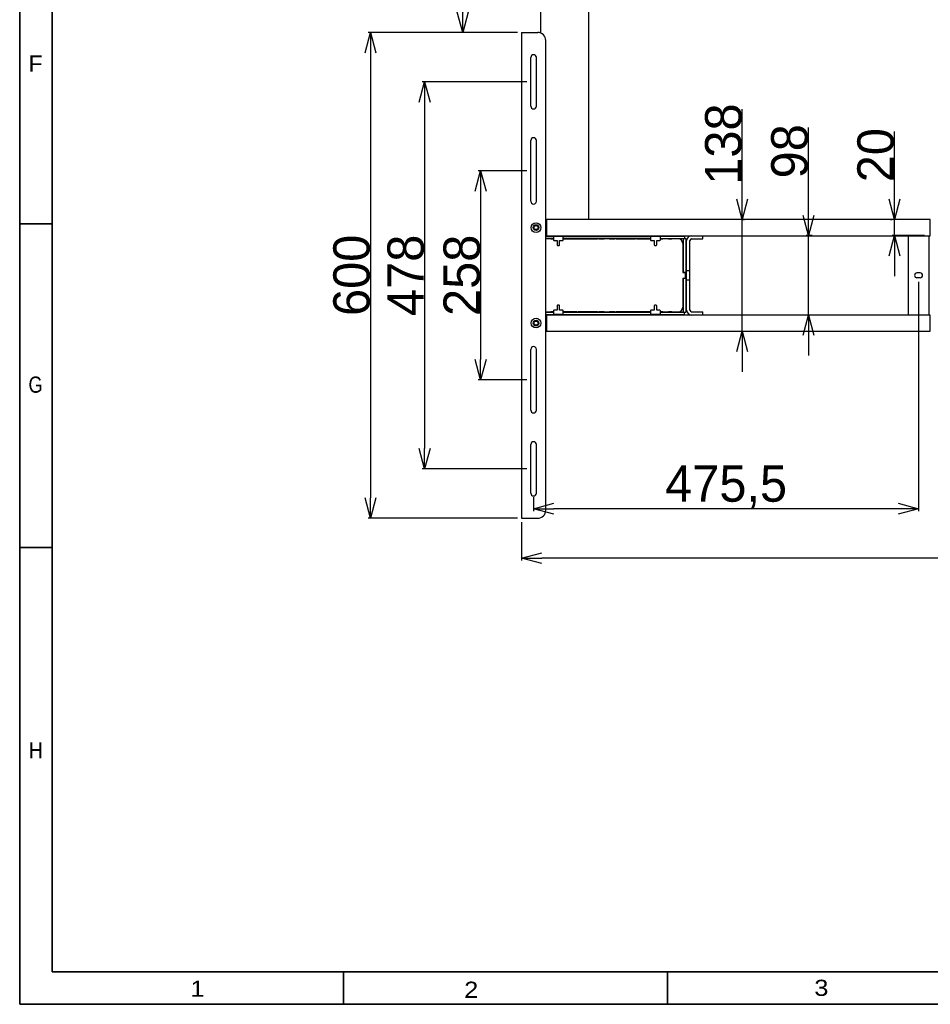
# Model space of a CAD drawing. Extents: x 765 to 5521, y -3239 to 125.
# Tile 1 of 24: x 765 to 1890, y -3239 to -2023. Entities that reach past the tile are written whole.
import ezdxf
from ezdxf.enums import TextEntityAlignment as Align

# ---------------------------------------------------------------- set-up
doc = ezdxf.new("R2010")
doc.units = 0
doc.layers.get('0').update_dxf_attribs({"lineweight": 13})
for name, color, linetype in [('1_10_042_X_ADXF_CONTINUOUS_LINE', 7, 'Continuous'), ('1_23_001_1_1DXF_CONTINUOUS_LINE', 7, 'Continuous'), ('AK-YZB3-SG01DXF_CONTINUOUS_LINE', 7, 'Continuous'), ('AK-ZHHL01YJ-DXF_CONTINUOUS_LINE', 7, 'Continuous'), ('AK-ZHLJJ03-7DXF_CONTINUOUS_LINE', 7, 'Continuous')]:
    doc.layers.add(name, color=color, linetype=linetype)
doc.layers.add('2', color=7, linetype='Continuous', lineweight=13)
doc.dimstyles.get("Standard").update_dxf_attribs({"dimtxt": 45, "dimasz": 25, "dimexe": 3, "dimexo": 5, "dimtad": 1, "dimtxsty": 'Standard', "dimblk": 'OPEN30', "dimcen": 2.5, "dimadec": 0, "dimazin": 0, "dimtfac": 1, "dimtmove": 0, "dimatfit": 0, "dimldrblk": 'OPEN30', "dimfxl": 1, "dimarcsym": 0})

# ---------------------------------------------------------------- blocks, each defined once
blk = doc.blocks.new('BLOCK565')
at = {"color": 7, "lineweight": 13, "width": 1.219831}
blk.add_text('1', height=5, dxfattribs=at).set_placement((52.72, 2.32), (57.06, 2.32), align=Align.FIT)
blk = doc.blocks.new('BLOCK566')
at = {"color": 7, "lineweight": 13, "width": 1.21983}
blk.add_text('2', height=5, dxfattribs=at).set_placement((137.27, 1.99), (141.61, 1.99), align=Align.FIT)
blk = doc.blocks.new('BLOCK567')
at = {"color": 7, "lineweight": 13, "width": 1.21983}
blk.add_text('3', height=5, dxfattribs=at).set_placement((245.4, 2.59), (249.74, 2.59), align=Align.FIT)
blk = doc.blocks.new('BLOCK602')
at = {"color": 7, "lineweight": 13, "width": 1.219831}
blk.add_text('F', height=5, dxfattribs=at).set_placement((2.72, 287.97), (7.06, 287.97), align=Align.FIT)
blk = doc.blocks.new('BLOCK603')
at = {"color": 7, "lineweight": 13, "width": 1.219831}
blk.add_text('G', height=5, dxfattribs=at).set_placement((2.72, 188.84), (7.06, 188.84), align=Align.FIT)
blk = doc.blocks.new('BLOCK604')
at = {"color": 7, "lineweight": 13, "width": 1.219831}
blk.add_text('H', height=5, dxfattribs=at).set_placement((2.8, 75.91), (7.14, 75.91), align=Align.FIT)
blk = doc.blocks.new('_Open30')
at = {"color": 0, "linetype": 'ByBlock', "lineweight": -2}
for p, q in [((-1, 0.268), (0, 0)), ((0, 0), (-1, -0.268)), ((0, 0), (-1, 0))]:
    blk.add_line(p, q, dxfattribs=at)
blk = doc.blocks.new('*D141')
at = {"color": 0, "lineweight": -2}
for p, q in [((1391, -2209.7), (1331.1, -2209.7)), ((1334.1, -2234.7), (1334.1, -2442.7)), ((1391, -2467.7), (1331.1, -2467.7))]:
    blk.add_line(p, q, dxfattribs=at)
at = {"layer": 'Defpoints', "color": 0}
for p in [(1396, -2209.7), (1334.1, -2467.7), (1396, -2467.7)]:
    blk.add_point(p, dxfattribs=at)
at = {"color": 0, "lineweight": -2, "xscale": 25, "yscale": 25, "zscale": 25}
for p, rotation in [((1334.1, -2209.7), 90), ((1334.1, -2467.7), 270)]:
    blk.add_blockref('_Open30', p, dxfattribs=dict(at, rotation=rotation))
at = {"color": 0, "insert": (1311, -2338.7), "char_height": 45, "attachment_point": 5, "rotation": 90}
blk.add_mtext('258', dxfattribs=at)
blk = doc.blocks.new('*D142')
at = {"color": 0, "lineweight": -2}
for p, q in [((1391, -2099.7), (1261.9, -2099.7)), ((1264.9, -2124.7), (1264.9, -2552.7)), ((1391, -2577.7), (1261.9, -2577.7))]:
    blk.add_line(p, q, dxfattribs=at)
at = {"layer": 'Defpoints', "color": 0}
for p in [(1396, -2099.7), (1264.9, -2577.7), (1396, -2577.7)]:
    blk.add_point(p, dxfattribs=at)
at = {"color": 0, "lineweight": -2, "xscale": 25, "yscale": 25, "zscale": 25}
for p, rotation in [((1264.9, -2099.7), 90), ((1264.9, -2577.7), 270)]:
    blk.add_blockref('_Open30', p, dxfattribs=dict(at, rotation=rotation))
at = {"color": 0, "insert": (1241.7, -2338.7), "char_height": 45, "attachment_point": 5, "rotation": 90}
blk.add_mtext('478', dxfattribs=at)
blk = doc.blocks.new('*D143')
at = {"color": 0, "lineweight": -2}
for p, q in [((1379.5, -2038.7), (1195, -2038.7)), ((1198, -2063.7), (1198, -2613.7)), ((1379.5, -2638.7), (1195, -2638.7))]:
    blk.add_line(p, q, dxfattribs=at)
at = {"layer": 'Defpoints', "color": 0}
for p in [(1384.5, -2038.7), (1198, -2638.7), (1384.5, -2638.7)]:
    blk.add_point(p, dxfattribs=at)
at = {"color": 0, "lineweight": -2, "xscale": 25, "yscale": 25, "zscale": 25}
for p, rotation in [((1198, -2038.7), 90), ((1198, -2638.7), 270)]:
    blk.add_blockref('_Open30', p, dxfattribs=dict(at, rotation=rotation))
at = {"color": 0, "insert": (1174.9, -2338.7), "char_height": 45, "attachment_point": 5, "rotation": 90}
blk.add_mtext('600', dxfattribs=at)
blk = doc.blocks.new('*D144')
at = {"color": 0, "lineweight": -2}
for p, q in [((1379.5, -1773.7), (1308.9, -1773.7)), ((1311.9, -1798.7), (1311.9, -2013.7)), ((1379.5, -2038.7), (1308.9, -2038.7))]:
    blk.add_line(p, q, dxfattribs=at)
at = {"layer": 'Defpoints', "color": 0}
for p in [(1384.5, -1773.7), (1311.9, -2038.7), (1384.5, -2038.7)]:
    blk.add_point(p, dxfattribs=at)
at = {"color": 0, "lineweight": -2, "xscale": 25, "yscale": 25, "zscale": 25}
for p, rotation in [((1311.9, -1773.7), 90), ((1311.9, -2038.7), 270)]:
    blk.add_blockref('_Open30', p, dxfattribs=dict(at, rotation=rotation))
at = {"color": 0, "insert": (1288.7, -1906.2), "char_height": 45, "attachment_point": 5, "rotation": 90}
blk.add_mtext('265', dxfattribs=at)
blk = doc.blocks.new('*D148')
at = {"color": 0, "lineweight": -2}
for p, q in [((1845.4, -2244.7), (1845.4, -2161)), ((1840.4, -2269.7), (1842.4, -2269.7)), ((1845.4, -2289.7), (1845.4, -2269.7)), ((1882.5, -2289.7), (1842.4, -2289.7)), ((1845.4, -2314.7), (1845.4, -2339.7))]:
    blk.add_line(p, q, dxfattribs=at)
at = {"layer": 'Defpoints', "color": 0}
for p in [(1845.4, -2269.7), (1845.4, -2269.7), (1887.5, -2289.7)]:
    blk.add_point(p, dxfattribs=at)
at = {"color": 0, "lineweight": -2, "xscale": 25, "yscale": 25, "zscale": 25}
for p, rotation in [((1845.4, -2269.7), 270), ((1845.4, -2289.7), 90)]:
    blk.add_blockref('_Open30', p, dxfattribs=dict(at, rotation=rotation))
at = {"color": 0, "insert": (1822.2, -2190.3), "char_height": 45, "attachment_point": 5, "rotation": 90}
blk.add_mtext('20', dxfattribs=at)
blk = doc.blocks.new('*D149')
at = {"color": 0, "lineweight": -2}
for p, q in [((1739, -2264.7), (1739, -2156.2)), ((1743.5, -2289.7), (1736, -2289.7)), ((1739, -2387.7), (1739, -2289.7)), ((1743.3, -2387.7), (1736, -2387.7)), ((1739, -2412.7), (1739, -2437.7))]:
    blk.add_line(p, q, dxfattribs=at)
at = {"layer": 'Defpoints', "color": 0}
for p in [(1748.5, -2289.7), (1739, -2387.7), (1748.3, -2387.7)]:
    blk.add_point(p, dxfattribs=at)
at = {"color": 0, "lineweight": -2, "xscale": 25, "yscale": 25, "zscale": 25}
for p, rotation in [((1739, -2289.7), 270), ((1739, -2387.7), 90)]:
    blk.add_blockref('_Open30', p, dxfattribs=dict(at, rotation=rotation))
at = {"color": 0, "insert": (1715.8, -2185.5), "char_height": 45, "attachment_point": 5, "rotation": 90}
blk.add_mtext('98', dxfattribs=at)
blk = doc.blocks.new('*D150')
at = {"color": 0, "lineweight": -2}
for p, q in [((1657.2, -2244.7), (1657.2, -2133.5)), ((1657.2, -2407.7), (1657.2, -2269.7)), ((1657.5, -2269.7), (1660.2, -2269.7)), ((1657.5, -2407.7), (1660.2, -2407.7)), ((1657.2, -2432.7), (1657.2, -2457.7))]:
    blk.add_line(p, q, dxfattribs=at)
at = {"layer": 'Defpoints', "color": 0}
for p in [(1652.5, -2269.7), (1652.5, -2407.7), (1657.2, -2407.7)]:
    blk.add_point(p, dxfattribs=at)
at = {"color": 0, "lineweight": -2, "xscale": 25, "yscale": 25, "zscale": 25}
for p, rotation in [((1657.2, -2269.7), 270), ((1657.2, -2407.7), 90)]:
    blk.add_blockref('_Open30', p, dxfattribs=dict(at, rotation=rotation))
at = {"color": 0, "insert": (1634.1, -2176.6), "char_height": 45, "attachment_point": 5, "rotation": 90}
blk.add_mtext('138', dxfattribs=at)
blk = doc.blocks.new('*D151')
at = {"color": 0, "lineweight": -2}
for p, q in [((1875, -2346.7), (1875, -2629.9)), ((1399.5, -2612.7), (1399.5, -2629.9)), ((1850, -2626.9), (1424.5, -2626.9))]:
    blk.add_line(p, q, dxfattribs=at)
at = {"layer": 'Defpoints', "color": 0}
for p in [(1875, -2341.7), (1399.5, -2607.7), (1399.5, -2626.9)]:
    blk.add_point(p, dxfattribs=at)
at = {"color": 0, "lineweight": -2, "xscale": 25, "yscale": 25, "zscale": 25, "rotation": 180}
blk.add_blockref('_Open30', (1399.5, -2626.9), dxfattribs=at)
at = {"color": 0, "lineweight": -2, "xscale": 25, "yscale": 25, "zscale": 25}
blk.add_blockref('_Open30', (1875, -2626.9), dxfattribs=at)
at = {"color": 0, "insert": (1637.3, -2600), "char_height": 45, "attachment_point": 5}
blk.add_mtext('475,5', dxfattribs=at)
blk = doc.blocks.new('*D152')
at = {"color": 0, "lineweight": -2}
for p, q in [((1384.5, -2643.7), (1384.5, -2691)), ((2700.5, -2643.7), (2700.5, -2691)), ((2675.5, -2688), (1409.5, -2688))]:
    blk.add_line(p, q, dxfattribs=at)
at = {"layer": 'Defpoints', "color": 0}
for p in [(1384.5, -2638.7), (2700.5, -2638.7), (1384.5, -2688)]:
    blk.add_point(p, dxfattribs=at)
at = {"color": 0, "lineweight": -2, "xscale": 25, "yscale": 25, "zscale": 25, "rotation": 180}
blk.add_blockref('_Open30', (1384.5, -2688), dxfattribs=at)
at = {"color": 0, "lineweight": -2, "xscale": 25, "yscale": 25, "zscale": 25}
blk.add_blockref('_Open30', (2700.5, -2688), dxfattribs=at)
at = {"color": 0, "insert": (2042.5, -2664.8), "char_height": 45, "attachment_point": 5}
blk.add_mtext('1075-1800', dxfattribs=at)

msp = doc.modelspace()

# ---------------------------------------------------------------- linework, layer by layer
at = {"layer": '1_10_042_X_ADXF_CONTINUOUS_LINE', "linetype": 'Continuous'}
for p, q in [((1384.545, -2038.716), (1384.545, -2638.716)), ((1384.545, -2038.716), (1404.545, -2038.716)), ((1414.545, -2628.716), (1414.545, -2048.716)), ((1396.045, -2129.716), (1396.045, -2069.716)), ((1403.045, -2129.716), (1403.045, -2069.716)), ((1396.045, -2247.216), (1396.045, -2172.216)), ((1403.045, -2247.216), (1403.045, -2172.216)), ((1396.045, -2505.216), (1396.045, -2430.216)), ((1403.045, -2505.216), (1403.045, -2430.216)), ((1396.045, -2607.716), (1396.045, -2547.716)), ((1403.045, -2607.716), (1403.045, -2547.716)), ((1384.545, -2638.716), (1404.545, -2638.716))]:
    msp.add_line(p, q, dxfattribs=at)
for centre, radius in [((1402.545, -2279.716), 6), ((1402.545, -2279.716), 3.5), ((1402.545, -2397.716), 6), ((1402.545, -2397.716), 3.5)]:
    msp.add_circle(centre, radius, dxfattribs=at)
for centre, radius, start, end in [((1404.545, -2048.716), 10, 0, 90), ((1399.545, -2069.716), 3.5, 0, 180), ((1399.545, -2129.716), 3.5, 180, 0), ((1399.545, -2172.216), 3.5, 0, 180), ((1399.545, -2247.216), 3.5, 180, 0), ((1399.545, -2430.216), 3.5, 0, 180), ((1399.545, -2505.216), 3.5, 180, 0), ((1399.545, -2547.716), 3.5, 0, 180), ((1399.545, -2607.716), 3.5, 180, 0), ((1404.545, -2628.716), 10, 270, 0)]:
    msp.add_arc(centre, radius, start, end, dxfattribs=at)
at = {"layer": '1_23_001_1_1DXF_CONTINUOUS_LINE', "linetype": 'Continuous'}
for p, q in [((1423.945, -2293.716), (1414.545, -2293.716)), ((1420.945, -2293.716), (1420.945, -2293.216)), ((1423.945, -2291.216), (1423.945, -2295.016)), ((1435.645, -2290.716), (1424.445, -2290.716)), ((1424.445, -2295.516), (1428.545, -2295.516)), ((1428.545, -2295.516), (1428.545, -2301.216)), ((1431.545, -2301.216), (1431.545, -2295.516)), ((1431.545, -2295.516), (1435.645, -2295.516)), ((1436.145, -2295.016), (1436.145, -2291.216)), ((1543.945, -2293.716), (1436.145, -2293.716)), ((1478.545, -2293.416), (1478.545, -2293.716)), ((1478.545, -2293.416), (1480.045, -2293.416)), ((1480.045, -2293.716), (1480.045, -2293.416)), ((1486.645, -2293.716), (1486.645, -2293.216)), ((1493.445, -2293.716), (1493.445, -2293.216)), ((1500.045, -2293.416), (1500.045, -2293.716)), ((1500.045, -2293.416), (1501.545, -2293.416)), ((1501.545, -2293.716), (1501.545, -2293.416)), ((1525.545, -2293.416), (1525.545, -2293.716)), ((1525.545, -2293.416), (1527.045, -2293.416)), ((1527.045, -2293.716), (1527.045, -2293.416)), ((1543.945, -2291.216), (1543.945, -2295.016)), ((1555.645, -2290.716), (1544.445, -2290.716)), ((1544.445, -2295.516), (1548.545, -2295.516)), ((1548.545, -2295.516), (1548.545, -2301.216)), ((1551.545, -2301.216), (1551.545, -2295.516)), ((1551.545, -2295.516), (1555.645, -2295.516)), ((1556.145, -2295.016), (1556.145, -2291.216)), ((1578.245, -2293.716), (1556.145, -2293.716)), ((1559.145, -2293.716), (1559.145, -2293.216)), ((1565.945, -2293.716), (1565.945, -2293.216)), ((1572.545, -2293.416), (1572.545, -2293.716)), ((1572.545, -2293.416), (1574.045, -2293.416)), ((1574.045, -2293.716), (1574.045, -2293.416)), ((1429.045, -2301.716), (1431.045, -2301.716)), ((1549.045, -2301.716), (1551.045, -2301.716)), ((1584.045, -2299.516), (1584.045, -2335.216)), ((1584.345, -2302.216), (1584.045, -2302.216)), ((1584.045, -2303.716), (1584.345, -2303.716)), ((1584.045, -2310.316), (1584.545, -2310.316)), ((1584.345, -2302.216), (1584.345, -2303.716)), ((1584.045, -2317.116), (1584.545, -2317.116)), ((1584.345, -2323.716), (1584.045, -2323.716)), ((1584.045, -2325.216), (1584.345, -2325.216)), ((1584.345, -2323.716), (1584.345, -2325.216)), ((1584.045, -2335.216), (1586.745, -2335.216)), ((1584.045, -2342.216), (1584.045, -2377.916)), ((1584.045, -2342.216), (1586.745, -2342.216)), ((1587.245, -2341.716), (1587.245, -2335.716)), ((1584.345, -2352.216), (1584.045, -2352.216)), ((1584.045, -2353.716), (1584.345, -2353.716)), ((1584.345, -2352.216), (1584.345, -2353.716)), ((1584.045, -2360.316), (1584.545, -2360.316)), ((1584.045, -2367.116), (1584.545, -2367.116)), ((1423.945, -2382.416), (1423.945, -2386.216)), ((1428.545, -2381.916), (1424.445, -2381.916)), ((1428.545, -2376.216), (1428.545, -2381.916)), ((1431.045, -2375.716), (1429.045, -2375.716)), ((1431.545, -2381.916), (1431.545, -2376.216)), ((1435.645, -2381.916), (1431.545, -2381.916)), ((1436.145, -2386.216), (1436.145, -2382.416)), ((1543.945, -2382.416), (1543.945, -2386.216)), ((1548.545, -2381.916), (1544.445, -2381.916)), ((1548.545, -2376.216), (1548.545, -2381.916)), ((1551.045, -2375.716), (1549.045, -2375.716)), ((1551.545, -2381.916), (1551.545, -2376.216)), ((1555.645, -2381.916), (1551.545, -2381.916)), ((1556.145, -2386.216), (1556.145, -2382.416)), ((1584.345, -2373.716), (1584.045, -2373.716)), ((1584.045, -2375.216), (1584.345, -2375.216)), ((1584.345, -2373.716), (1584.345, -2375.216)), ((1414.545, -2383.716), (1423.945, -2383.716)), ((1420.945, -2383.716), (1420.945, -2384.216)), ((1424.445, -2386.716), (1435.645, -2386.716)), ((1436.145, -2383.716), (1543.945, -2383.716)), ((1453.045, -2383.716), (1453.045, -2384.016)), ((1454.545, -2384.016), (1453.045, -2384.016)), ((1454.545, -2384.016), (1454.545, -2383.716)), ((1478.545, -2383.716), (1478.545, -2384.016)), ((1480.045, -2384.016), (1478.545, -2384.016)), ((1480.045, -2384.016), (1480.045, -2383.716)), ((1486.645, -2383.716), (1486.645, -2384.216)), ((1493.445, -2383.716), (1493.445, -2384.216)), ((1500.045, -2383.716), (1500.045, -2384.016)), ((1501.545, -2384.016), (1500.045, -2384.016)), ((1501.545, -2384.016), (1501.545, -2383.716)), ((1544.445, -2386.716), (1555.645, -2386.716)), ((1556.145, -2383.716), (1578.245, -2383.716)), ((1559.145, -2383.716), (1559.145, -2384.216)), ((1565.945, -2383.716), (1565.945, -2384.216)), ((1572.545, -2383.716), (1572.545, -2384.016)), ((1574.045, -2384.016), (1572.545, -2384.016)), ((1574.045, -2384.016), (1574.045, -2383.716))]:
    msp.add_line(p, q, dxfattribs=at)
for centre, radius, start, end in [((1424.445, -2291.216), 0.5, 90, 180), ((1424.445, -2295.016), 0.5, 180, 270), ((1435.645, -2291.216), 0.5, 0, 90), ((1435.645, -2295.016), 0.5, 270, 360), ((1544.445, -2291.216), 0.5, 90, 180), ((1544.445, -2295.016), 0.5, 180, 270), ((1555.645, -2291.216), 0.5, 0, 90), ((1555.645, -2295.016), 0.5, 270, 360), ((1578.245, -2299.516), 5.8, 0, 90), ((1429.045, -2301.216), 0.5, 180, 270), ((1431.045, -2301.216), 0.5, 270, 0), ((1549.045, -2301.216), 0.5, 180, 270), ((1551.045, -2301.216), 0.5, 270, 0), ((1586.745, -2335.716), 0.5, 0, 90), ((1586.745, -2341.716), 0.5, 270, 360), ((1424.445, -2382.416), 0.5, 90, 180), ((1429.045, -2376.216), 0.5, 90, 180), ((1431.045, -2376.216), 0.5, 0, 90), ((1435.645, -2382.416), 0.5, 0, 90), ((1544.445, -2382.416), 0.5, 90, 180), ((1549.045, -2376.216), 0.5, 90, 180), ((1551.045, -2376.216), 0.5, 0, 90), ((1555.645, -2382.416), 0.5, 0, 90), ((1578.245, -2377.916), 5.8, 270, 0), ((1424.445, -2386.216), 0.5, 180, 270), ((1435.645, -2386.216), 0.5, 270, 0), ((1544.445, -2386.216), 0.5, 180, 270), ((1555.645, -2386.216), 0.5, 270, 0)]:
    msp.add_arc(centre, radius, start, end, dxfattribs=at)
at = {"layer": '2', "color": 7, "lineweight": 35}
for p, q in [((764.71, -3239.052), (764.71, 124.948)), ((804.71, -3199.052), (804.71, 84.948)), ((804.71, -3199.052), (5480.71, -3199.052)), ((764.71, -3239.052), (5520.71, -3239.052))]:
    msp.add_line(p, q, dxfattribs=at)
at = {"layer": '2', "color": 7, "lineweight": 35, "ltscale": 0.25}
for p, q in [((764.71, -2275.052), (804.71, -2275.052)), ((764.71, -2675.052), (804.71, -2675.052)), ((1164.71, -3239.052), (1164.71, -3199.052)), ((1564.71, -3239.052), (1564.71, -3199.052))]:
    msp.add_line(p, q, dxfattribs=at)
at = {"layer": 'AK-YZB3-SG01DXF_CONTINUOUS_LINE', "linetype": 'Continuous'}
for p, q in [((1414.545, -2290.216), (1586.045, -2290.216)), ((1423.945, -2293.216), (1414.545, -2293.216)), ((1420.945, -2293.616), (1423.945, -2293.616)), ((1427.295, -2290.716), (1427.295, -2290.216)), ((1432.795, -2290.216), (1432.795, -2290.716)), ((1543.945, -2293.216), (1436.145, -2293.216)), ((1436.145, -2293.616), (1478.545, -2293.616)), ((1480.045, -2293.616), (1486.645, -2293.616)), ((1493.445, -2293.616), (1500.045, -2293.616)), ((1501.545, -2293.616), (1525.545, -2293.616)), ((1527.045, -2293.616), (1543.945, -2293.616)), ((1547.295, -2290.716), (1547.295, -2290.216)), ((1552.795, -2290.216), (1552.795, -2290.716)), ((1556.145, -2293.216), (1587.545, -2293.216)), ((1556.145, -2293.616), (1559.145, -2293.616)), ((1565.945, -2293.616), (1570.345, -2293.616)), ((1584.545, -2335.216), (1584.545, -2293.216)), ((1586.045, -2290.216), (1586.045, -2293.216)), ((1587.545, -2293.216), (1587.545, -2384.216)), ((1584.545, -2334.716), (1587.545, -2334.716)), ((1584.545, -2384.216), (1584.545, -2342.216)), ((1587.545, -2342.716), (1584.545, -2342.716)), ((1414.545, -2384.216), (1423.945, -2384.216)), ((1414.545, -2387.216), (1586.045, -2387.216)), ((1423.945, -2383.816), (1420.945, -2383.816)), ((1427.295, -2387.216), (1427.295, -2386.716)), ((1432.795, -2386.716), (1432.795, -2387.216)), ((1453.045, -2383.816), (1436.145, -2383.816)), ((1436.145, -2384.216), (1543.945, -2384.216)), ((1478.545, -2383.816), (1454.545, -2383.816)), ((1486.645, -2383.816), (1480.045, -2383.816)), ((1500.045, -2383.816), (1493.445, -2383.816)), ((1543.945, -2383.816), (1501.545, -2383.816)), ((1547.295, -2387.216), (1547.295, -2386.716)), ((1552.795, -2386.716), (1552.795, -2387.216)), ((1559.145, -2383.816), (1556.145, -2383.816)), ((1556.145, -2384.216), (1587.545, -2384.216)), ((1570.345, -2383.816), (1565.945, -2383.816)), ((1586.045, -2387.216), (1586.045, -2384.216))]:
    msp.add_line(p, q, dxfattribs=at)
for centre, radius, start, end in [((1570.345, -2298.616), 5, 81.155711, 90), ((1570.345, -2378.816), 5, 270, 278.844868), ((1585.983, -2375.11), 9.055, 259.464436, 260.694435)]:
    msp.add_arc(centre, radius, start, end, dxfattribs=at)
for points, knots in [([(1583.732, -2293.614), (1583.724, -2293.583), (1583.82, -2293.547), (1583.927, -2293.505), (1584.035, -2293.48), (1584.101, -2293.465)], [0, 0, 0, 0, 0.23648986, 0.49908794, 1, 1, 1, 1]), ([(1584.045, -2293.716), (1583.991, -2293.708), (1583.893, -2293.691), (1583.748, -2293.668), (1583.732, -2293.614)], [0, 0, 0, 0, 0.48866492, 1, 1, 1, 1]), ([(1584.045, -2293.716), (1584.056, -2293.794), (1584.082, -2293.932), (1584.136, -2294.125), (1584.21, -2294.144)], [0, 0, 0, 0, 0.50787612, 1, 1, 1, 1]), ([(1584.21, -2294.144), (1584.275, -2294.16), (1584.356, -2293.97), (1584.448, -2293.745), (1584.494, -2293.524), (1584.518, -2293.386)], [0, 0, 0, 0, 0.24094138, 0.49777612, 1, 1, 1, 1]), ([(1584.21, -2383.294), (1584.136, -2383.307), (1584.082, -2383.504), (1584.056, -2383.638), (1584.045, -2383.716)], [0, 0, 0, 0, 0.48766669, 1, 1, 1, 1]), ([(1584.518, -2384.046), (1584.494, -2383.908), (1584.449, -2383.69), (1584.356, -2383.462), (1584.275, -2383.282), (1584.21, -2383.294)], [0, 0, 0, 0, 0.50364704, 0.75887383, 1, 1, 1, 1]), ([(1583.765, -2383.816), (1583.764, -2383.793), (1583.8, -2383.737), (1583.914, -2383.748), (1583.992, -2383.723), (1584.045, -2383.716)], [0, 0, 0, 0, 0.22196613, 0.49462469, 1, 1, 1, 1]), ([(1584.12, -2383.971), (1584.054, -2383.957), (1583.958, -2383.917), (1583.819, -2383.914), (1583.766, -2383.849), (1583.765, -2383.816)], [0, 0, 0, 0, 0.49803658, 0.76020192, 1, 1, 1, 1])]:
    msp.add_open_spline(points, degree=3, knots=knots, dxfattribs=at)
for points in [[(1583.887, -2293.522), (1583.932, -2293.592), (1583.986, -2293.657), (1584.045, -2293.716)], [(1584.045, -2293.716), (1584.139, -2293.809), (1584.245, -2293.893), (1584.36, -2293.959)], [(1584.101, -2293.465), (1584.239, -2293.434), (1584.378, -2293.409), (1584.518, -2293.386)], [(1584.36, -2383.473), (1584.245, -2383.539), (1584.139, -2383.622), (1584.045, -2383.716)], [(1584.045, -2383.716), (1583.986, -2383.774), (1583.933, -2383.838), (1583.887, -2383.907)], [(1584.327, -2384.012), (1584.258, -2384), (1584.189, -2383.985), (1584.12, -2383.971)]]:
    msp.add_open_spline(points, degree=3, dxfattribs=at)
at = {"layer": 'AK-ZHHL01YJ-DXF_CONTINUOUS_LINE', "linetype": 'Continuous'}
for p, q in [((1414.545, -2269.716), (1415.545, -2269.716)), ((1415.545, -2269.716), (1415.545, -2289.716)), ((1889.545, -2269.716), (1415.545, -2269.716)), ((1416.045, -2271.716), (1415.545, -2271.716)), ((1416.045, -2289.716), (1416.045, -2269.716)), ((1889.545, -2289.716), (1889.545, -2269.716)), ((1415.545, -2289.716), (1414.545, -2289.716)), ((1416.045, -2287.716), (1415.545, -2287.716)), ((1415.545, -2289.716), (1594.545, -2289.716)), ((1588.545, -2381.716), (1588.545, -2295.716)), ((1592.545, -2381.716), (1592.545, -2295.716)), ((1594.545, -2289.716), (1607.52, -2289.716)), ((1594.545, -2293.716), (1608.545, -2293.716)), ((1607.52, -2289.716), (1889.545, -2289.716)), ((1608.545, -2293.716), (1608.545, -2289.716)), ((1862.545, -2387.716), (1862.545, -2289.716)), ((1887.545, -2289.716), (1887.545, -2387.716)), ((1588.545, -2332.716), (1592.545, -2332.716)), ((1592.545, -2344.716), (1588.545, -2344.716)), ((1877.045, -2335.716), (1873.045, -2335.716)), ((1877.045, -2341.716), (1873.045, -2341.716)), ((1414.545, -2387.716), (1415.545, -2387.716)), ((1415.545, -2387.716), (1415.545, -2407.716)), ((1594.545, -2387.716), (1415.545, -2387.716)), ((1416.045, -2389.716), (1415.545, -2389.716)), ((1416.045, -2407.716), (1416.045, -2387.716)), ((1594.545, -2383.716), (1608.545, -2383.716)), ((1607.08, -2387.716), (1594.545, -2387.716)), ((1889.545, -2387.716), (1607.08, -2387.716)), ((1608.545, -2387.716), (1608.545, -2383.716)), ((1889.545, -2407.716), (1889.545, -2387.716)), ((1415.545, -2407.716), (1414.545, -2407.716)), ((1416.045, -2405.716), (1415.545, -2405.716)), ((1415.545, -2407.716), (1889.545, -2407.716))]:
    msp.add_line(p, q, dxfattribs=at)
for centre in [(1402.545, -2279.716), (1402.545, -2397.716)]:
    msp.add_circle(centre, 2.5, dxfattribs=at)
for centre, radius, start, end in [((1594.545, -2295.716), 6, 90, 180), ((1594.545, -2295.716), 2, 90, 180), ((1873.045, -2338.716), 3, 90, 270), ((1877.045, -2338.716), 3, 270, 90), ((1594.545, -2381.716), 6, 180, 270), ((1594.545, -2381.716), 2, 180, 270)]:
    msp.add_arc(centre, radius, start, end, dxfattribs=at)
at = {"layer": 'AK-ZHLJJ03-7DXF_CONTINUOUS_LINE', "linetype": 'Continuous'}
for p, q in [((1407.845, -1773.08), (1407.845, -2039.351)), ((1467.845, -2269.716), (1467.845, -2007.216)), ((1467.845, -2290.216), (1467.845, -2289.716))]:
    msp.add_line(p, q, dxfattribs=at)

# ---------------------------------------------------------------- block references
at = {"lineweight": 0, "xscale": 4, "yscale": 4, "zscale": 4}
for name in ['BLOCK602', 'BLOCK603', 'BLOCK604', 'BLOCK565', 'BLOCK567', 'BLOCK566']:
    msp.add_blockref(name, (764.71, -3239.052), dxfattribs=at)

# ---------------------------------------------------------------- dimensions: what is measured, and where the dimension line sits
at = {"color": 94}
for base, p1, p2, picture, middle in [((1311.859, -2038.716), (1384.545, -1773.716), (1384.545, -2038.716), '*D144', (1288.734, -1906.216)), ((1197.977, -2638.716), (1384.545, -2038.716), (1384.545, -2638.716), '*D143', (1174.852, -2338.716)), ((1264.858, -2577.716), (1396.045, -2099.716), (1396.045, -2577.716), '*D142', (1241.733, -2338.716)), ((1845.359, -2269.716), (1887.545, -2289.716), (1845.359, -2269.716), '*D148', (1822.234, -2190.341)), ((1334.148, -2467.716), (1396.045, -2209.716), (1396.045, -2467.716), '*D141', (1311.023, -2338.716))]:
    dim = msp.add_linear_dim(base=base, p1=p1, p2=p2, angle=90, dimstyle='Standard', dxfattribs=at)
    dim.commit()
    dim.dimension.update_dxf_attribs({"geometry": picture, "text_midpoint": middle})
for base, p1, p2, picture, middle in [((1657.232, -2407.716), (1652.545, -2269.716), (1652.545, -2407.716), '*D150', (1657.232, -2176.591)), ((1738.959, -2387.716), (1748.532, -2289.716), (1748.312, -2387.716), '*D149', (1738.959, -2185.546))]:
    dim = msp.add_linear_dim(base=base, p1=p1, p2=p2, angle=90, dimstyle='Standard', dxfattribs=at)
    dim.commit()
    dim.dimension.update_dxf_attribs({"geometry": picture, "text_midpoint": middle, "dimtype": 160})
dim = msp.add_linear_dim(base=(1399.545, -2626.892), p1=(1875.045, -2341.716), p2=(1399.545, -2607.716), dimstyle='Standard', dxfattribs=at)
dim.commit()
dim.dimension.update_dxf_attribs({"geometry": '*D151', "text_midpoint": (1637.295, -2600.017)})
dim = msp.add_linear_dim(base=(1384.545, -2687.964), p1=(2700.484, -2638.716), p2=(1384.545, -2638.716), text='1075-1800', dimstyle='Standard', override={"dimdec": 0}, dxfattribs=at)
dim.commit()
dim.dimension.update_dxf_attribs({"geometry": '*D152', "text_midpoint": (2042.514, -2687.964), "dimtype": 160})

doc.saveas('drawing.dxf')
